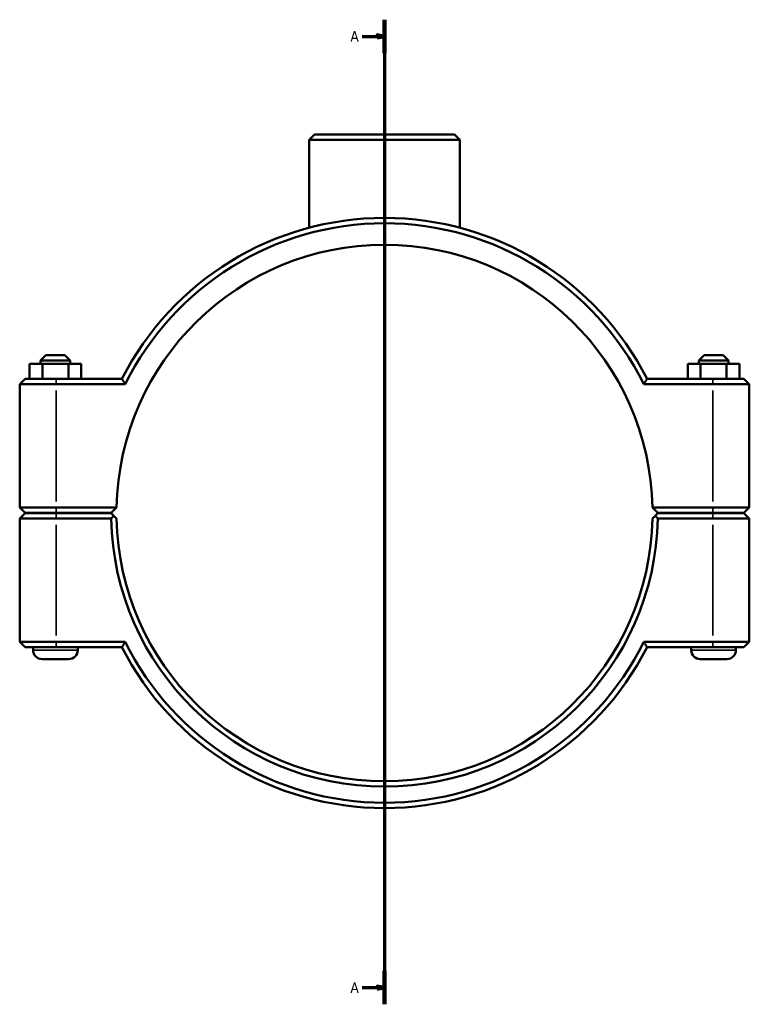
# Model space of a CAD drawing. Header units: millimetres. Extents: x 0 to 1130, y -44 to 1094.
# Tile 3 of 8: x 304 to 549, y 149 to 479. Entities that reach past the tile are written whole.
import ezdxf

# ---------------------------------------------------------------- set-up
doc = ezdxf.new("R2010")
doc.units = ezdxf.units.MM
doc.linetypes.add('CHAIN', pattern=[0.7087, 0.4724, -0.0591, 0.1181, -0.0591])
for name, color, linetype, lineweight in [('Section Line (ISO)', 7, 'CHAIN', 70), ('Visible (ISO)', 7, 'Continuous', 50), ('Visible Narrow (ISO)', 7, 'Continuous', 35)]:
    doc.layers.add(name, color=color, linetype=linetype, lineweight=lineweight)
doc.styles.add('Label Text (ISO)', font='tahoma.ttf')

# ---------------------------------------------------------------- blocks, each defined once
blk = doc.blocks.new('2dTransSection0')
at = {"layer": 'Section Line (ISO)', "linetype": 'CHAIN'}
blk.add_line((426.53, 479.42), (426.53, 149.11), dxfattribs=at)
at = {"layer": 'Section Line (ISO)', "linetype": 'Continuous', "lineweight": 140}
for p, q in [((426.53, 479.42), (426.53, 468.23)), ((426.53, 160.31), (426.53, 149.11))]:
    blk.add_line(p, q, dxfattribs=at)
at = {"layer": 'Section Line (ISO)', "linetype": 'Continuous'}
for p, q in [((419.03, 473.83), (424.03, 473.83)), ((426.53, 473.83), (424.03, 474.33)), ((424.03, 474.33), (424.03, 473.33)), ((424.03, 473.83), (426.53, 473.83)), ((424.03, 473.33), (426.53, 473.83)), ((419.03, 154.71), (424.03, 154.71)), ((426.53, 154.71), (424.03, 155.21)), ((424.03, 155.21), (424.03, 154.21)), ((424.03, 154.71), (426.53, 154.71)), ((424.03, 154.21), (426.53, 154.71))]:
    blk.add_line(p, q, dxfattribs=at)
at = {"layer": 'Section Line (ISO)', "linetype": 'Continuous', "flags": 128}
for points in [[(424.03, 473.33), (426.53, 473.83), (424.03, 474.33), (424.03, 473.33)], [(424.03, 154.21), (426.53, 154.71), (424.03, 155.21), (424.03, 154.21)]]:
    blk.add_lwpolyline(points, dxfattribs=at)
at = {"layer": 'Section Line (ISO)'}
for points in [[(424.03, 473.33), (426.53, 473.83), (424.03, 474.33), (424.03, 473.33)], [(424.03, 154.21), (426.53, 154.71), (424.03, 155.21), (424.03, 154.21)]]:
    blk.add_solid(points, dxfattribs=at)
at = {"layer": 'Section Line (ISO)', "char_height": 3.5, "attachment_point": 7, "style": 'Label Text (ISO)'}
for insert in [(415.08, 472.08), (415.08, 152.96)]:
    blk.add_mtext('A', dxfattribs=dict(at, insert=insert))

msp = doc.modelspace()

# ---------------------------------------------------------------- linework, layer by layer
at = {"layer": 'Visible (ISO)'}
for p, q in [((403.012, 440.927), (401.212, 439.127)), ((403.012, 440.927), (450.05, 440.927)), ((450.05, 440.927), (451.85, 439.127)), ((451.85, 439.127), (401.212, 439.127)), ((401.212, 409.635), (401.212, 439.127)), ((451.85, 409.635), (451.85, 439.127)), ((312.831, 366.927), (311.031, 365.127)), ((312.831, 366.927), (319.231, 366.927)), ((319.231, 366.927), (321.031, 365.127)), ((533.831, 366.927), (532.031, 365.127)), ((540.231, 366.927), (533.831, 366.927)), ((540.231, 366.927), (542.031, 365.127)), ((307.371, 363.927), (311.741, 363.927)), ((307.371, 358.927), (307.371, 363.927)), ((321.031, 365.127), (311.031, 365.127)), ((311.031, 363.927), (311.031, 365.127)), ((311.741, 363.927), (320.401, 363.927)), ((311.741, 358.927), (311.741, 363.927)), ((320.401, 363.927), (324.691, 363.927)), ((320.401, 358.927), (320.401, 363.927)), ((321.031, 363.927), (321.031, 365.127)), ((324.691, 358.927), (324.691, 363.927)), ((532.661, 363.927), (528.371, 363.927)), ((528.371, 358.927), (528.371, 363.927)), ((532.031, 365.127), (542.031, 365.127)), ((532.031, 365.127), (532.031, 363.927)), ((532.661, 358.927), (532.661, 363.927)), ((541.321, 363.927), (532.661, 363.927)), ((541.321, 358.927), (541.321, 363.927)), ((545.691, 363.927), (541.321, 363.927)), ((542.031, 365.127), (542.031, 363.927)), ((545.691, 358.927), (545.691, 363.927)), ((305.831, 358.927), (304.031, 357.127)), ((316.281, 357.127), (304.031, 357.127)), ((304.031, 357.127), (304.031, 315.777)), ((305.831, 358.927), (316.281, 358.927)), ((338.35, 358.927), (316.281, 358.927)), ((316.281, 357.127), (339.459, 357.127)), ((513.604, 357.127), (536.781, 357.127)), ((536.781, 358.927), (514.713, 358.927)), ((536.781, 358.927), (547.231, 358.927)), ((549.031, 357.127), (536.781, 357.127)), ((547.231, 358.927), (549.031, 357.127)), ((549.031, 315.777), (549.031, 357.127)), ((305.831, 313.977), (304.031, 315.777)), ((304.031, 315.777), (316.281, 315.777)), ((305.831, 313.877), (304.031, 312.077)), ((316.281, 313.977), (305.831, 313.977)), ((305.831, 313.877), (316.281, 313.877)), ((308.531, 313.877), (308.531, 313.977)), ((336.55, 315.777), (316.281, 315.777)), ((316.281, 313.977), (334.731, 313.977)), ((334.731, 313.877), (316.281, 313.877)), ((323.531, 313.877), (323.531, 313.977)), ((334.731, 313.977), (336.55, 315.777)), ((335.638, 312.98), (334.731, 313.877)), ((516.512, 315.777), (518.331, 313.977)), ((536.781, 315.777), (516.512, 315.777)), ((518.331, 313.877), (517.424, 312.98)), ((518.331, 313.977), (536.781, 313.977)), ((536.781, 313.877), (518.331, 313.877)), ((529.531, 313.977), (529.531, 313.877)), ((536.781, 315.777), (549.031, 315.777)), ((547.231, 313.977), (536.781, 313.977)), ((536.781, 313.877), (547.231, 313.877)), ((544.531, 313.977), (544.531, 313.877)), ((547.231, 313.977), (549.031, 315.777)), ((547.231, 313.877), (549.031, 312.077)), ((316.281, 312.077), (304.031, 312.077)), ((304.031, 312.077), (304.031, 270.727)), ((316.281, 312.077), (334.75, 312.077)), ((518.313, 312.077), (536.781, 312.077)), ((549.031, 312.077), (536.781, 312.077)), ((549.031, 270.727), (549.031, 312.077)), ((304.031, 270.727), (316.281, 270.727)), ((305.831, 268.927), (304.031, 270.727)), ((316.281, 268.927), (305.831, 268.927)), ((308.531, 267.927), (308.531, 268.927)), ((339.459, 270.727), (316.281, 270.727)), ((316.281, 268.927), (338.35, 268.927)), ((323.531, 267.927), (323.531, 268.927)), ((536.781, 270.727), (513.604, 270.727)), ((514.713, 268.927), (536.781, 268.927)), ((529.531, 268.927), (529.531, 267.927)), ((536.781, 270.727), (549.031, 270.727)), ((547.231, 268.927), (536.781, 268.927)), ((544.531, 268.927), (544.531, 267.927)), ((547.231, 268.927), (549.031, 270.727)), ((320.531, 264.927), (311.531, 264.927)), ((532.531, 264.927), (541.531, 264.927))]:
    msp.add_line(p, q, dxfattribs=at)
for centre, radius, start, end in [((426.531, 313.927), 99, 27.03569, 152.96431), ((426.531, 313.927), 97.2, 26.3878, 153.6122), ((426.531, 313.927), 90, 1.17783, 178.82217), ((426.531, 313.927), 90, 178.82217, 178.82223), ((426.531, 313.927), 90, 1.17777, 1.17783), ((426.531, 313.927), 91.8, 181.15473, 358.84527), ((426.531, 313.927), 90, 181.17777, 358.82223), ((311.531, 267.927), 3, 180, 270), ((320.531, 267.927), 3, 270, 0), ((426.531, 313.927), 99, 207.03569, 332.96431), ((426.531, 313.927), 97.2, 206.3878, 333.6122), ((532.531, 267.927), 3, 180, 270), ((541.531, 267.927), 3, 270, 0)]:
    msp.add_arc(centre, radius, start, end, dxfattribs=at)
for points, degree in [([(339.459, 357.127), (339.087, 357.727), (338.717, 358.327), (338.35, 358.927)], 3), ([(513.604, 357.127), (513.975, 357.727), (514.345, 358.327), (514.713, 358.927)], 3), ([(334.75, 312.077), (335.194, 312.531), (335.638, 312.98)], 2), ([(517.424, 312.98), (517.868, 312.531), (518.313, 312.077)], 2), ([(339.459, 270.727), (339.087, 270.128), (338.717, 269.528), (338.35, 268.927)], 3), ([(513.604, 270.727), (513.975, 270.128), (514.345, 269.528), (514.713, 268.927)], 3)]:
    msp.add_open_spline(points, degree=degree, dxfattribs=at)
for points, weights in [([(336.55, 312.077), (336.097, 312.526), (335.638, 312.98)], [1.0116426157, 1.00874368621, 1.00580249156]), ([(517.424, 312.98), (516.966, 312.526), (516.512, 312.077)], [1.00580249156, 1.00874368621, 1.0116426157])]:
    msp.add_rational_spline(points, weights, degree=2, dxfattribs=at)
at = {"layer": 'Visible Narrow (ISO)'}
for p, q in [((316.281, 358.837), (316.281, 357.217)), ((536.781, 358.837), (536.781, 357.217)), ((316.281, 317.845), (316.281, 355.06)), ((536.781, 355.06), (536.781, 317.845)), ((316.281, 314.067), (316.281, 315.687)), ((536.781, 314.067), (536.781, 315.687)), ((316.281, 313.787), (316.281, 312.167)), ((536.781, 313.787), (536.781, 312.167)), ((316.281, 272.795), (316.281, 310.01)), ((536.781, 310.01), (536.781, 272.795)), ((308.624, 267.927), (323.439, 267.927)), ((316.281, 269.017), (316.281, 270.637)), ((544.439, 267.927), (529.624, 267.927)), ((536.781, 269.017), (536.781, 270.637))]:
    msp.add_line(p, q, dxfattribs=at)

# ---------------------------------------------------------------- block references
at = {"layer": 'Section Line (ISO)'}
msp.add_blockref('2dTransSection0', (0, 0), dxfattribs=at)

doc.saveas('drawing.dxf')
